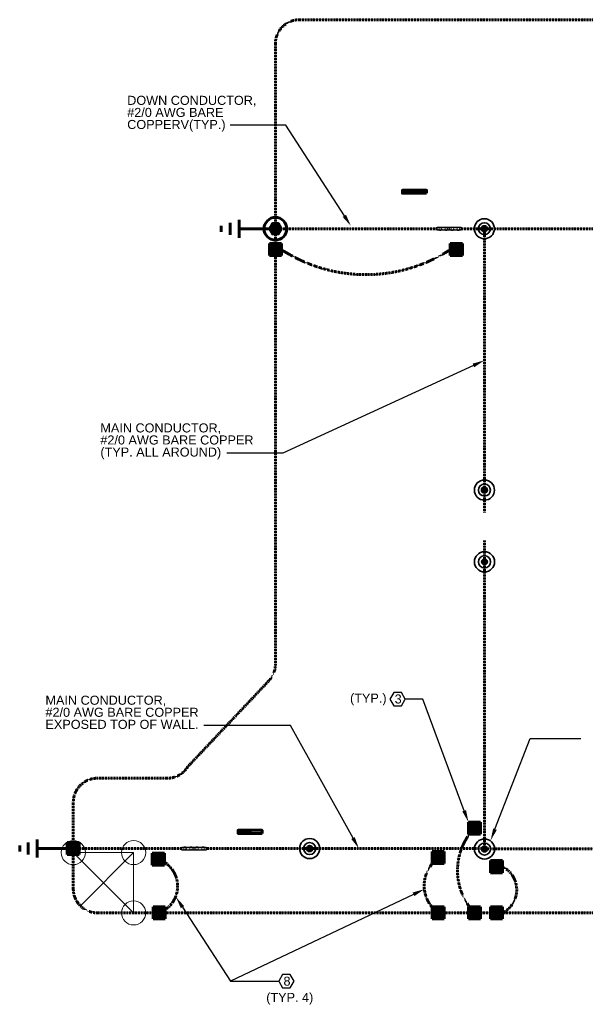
# Model space of a CAD drawing. Header units: inches. Extents: x 0 to 12596, y 259 to 10564.
# Tile 9 of 16: x 821 to 1383, y 8874 to 9853. Entities that reach past the tile are written whole.
import ezdxf
from ezdxf import colors
from ezdxf.entities.mleader import LeaderData, LeaderLine
from ezdxf.math import Vec2, Vec3

# ---------------------------------------------------------------- set-up
doc = ezdxf.new("R2010")
doc.units = ezdxf.units.IN
doc.header["$MEASUREMENT"] = 0
doc.linetypes.add('DASHED2', pattern=[0.375, 0.25, -0.125])
for name, color, linetype, lineweight in [('E-ANNO-TEXT', 7, 'Continuous', 25), ('E-GND-COND', 92, 'DASHED2', 60), ('E-GND-GES', 95, 'DASHED2', 60), ('E-LPS-COND', 3, 'DASHED2', 60), ('E-LPS-STD', 3, 'Continuous', 35)]:
    doc.layers.add(name, color=color, linetype=linetype, lineweight=lineweight)
doc.layers.add('E-NOPLT', color=255, linetype='Continuous', lineweight=9, plot=False)
doc.styles.get("Standard").update_dxf_attribs({"font": 'arial.ttf'})

msp = doc.modelspace()

# ---------------------------------------------------------------- hatches: boundary and pattern name
at = {"layer": 'E-GND-COND', "linetype": 'Continuous', "transparency": 33554687}
h = msp.add_hatch(color=256, dxfattribs=at)
h.dxf.hatch_style = 1
h.paths.add_polyline_path([(1201.6, 9683.67), (1201.6, 9680.67), (1213.6, 9680.67), (1213.6, 9683.67)])
at = {"layer": 'E-GND-COND', "transparency": 33554687}
h = msp.add_hatch(color=256, dxfattribs=at)
h.dxf.hatch_style = 1
h.paths.add_polyline_path([(1248.17, 9646.86), (1236.17, 9646.86), (1236.17, 9643.86), (1248.17, 9643.86)])
h.paths.add_polyline_path([(1243.67, 9645.36), (1244.42, 9646.66), (1245.92, 9646.66), (1246.67, 9645.36), (1245.92, 9644.06), (1244.42, 9644.06)], flags=16)
h.paths.add_polyline_path([(1240.67, 9645.36), (1239.92, 9644.06), (1238.42, 9644.06), (1237.67, 9645.36), (1238.42, 9646.66), (1239.92, 9646.66)], flags=16)
h.paths.add_polyline_path([(1260.17, 9646.86), (1248.17, 9646.86), (1248.17, 9643.86), (1260.17, 9643.86)])
h.paths.add_polyline_path([(1255.67, 9645.36), (1256.42, 9646.66), (1257.92, 9646.66), (1258.67, 9645.36), (1257.92, 9644.06), (1256.42, 9644.06)], flags=16)
h.paths.add_polyline_path([(1252.67, 9645.36), (1251.92, 9644.06), (1250.42, 9644.06), (1249.67, 9645.36), (1250.42, 9646.66), (1251.92, 9646.66)], flags=16)
at = {"layer": 'E-GND-COND', "linetype": 'Continuous', "transparency": 33554687}
h = msp.add_hatch(color=256, dxfattribs=at)
h.dxf.hatch_style = 1
h.paths.add_polyline_path([(1038.1, 9046.78), (1038.1, 9043.78), (1050.1, 9043.78), (1050.1, 9046.78)])
at = {"layer": 'E-GND-COND', "transparency": 33554687}
h = msp.add_hatch(color=256, dxfattribs=at)
h.dxf.hatch_style = 1
h.paths.add_polyline_path([(994.25, 9030.12), (982.25, 9030.12), (982.25, 9027.12), (994.25, 9027.12)])
h.paths.add_polyline_path([(989.75, 9028.62), (990.5, 9029.92), (992, 9029.92), (992.75, 9028.62), (992, 9027.32), (990.5, 9027.32)], flags=16)
h.paths.add_polyline_path([(986.75, 9028.62), (986, 9027.32), (984.5, 9027.32), (983.75, 9028.62), (984.5, 9029.92), (986, 9029.92)], flags=16)
h.paths.add_polyline_path([(1006.25, 9030.12), (994.25, 9030.12), (994.25, 9027.12), (1006.25, 9027.12)])
h.paths.add_polyline_path([(1001.75, 9028.62), (1002.5, 9029.92), (1004, 9029.92), (1004.75, 9028.62), (1004, 9027.32), (1002.5, 9027.32)], flags=16)
h.paths.add_polyline_path([(998.75, 9028.62), (998, 9027.32), (996.5, 9027.32), (995.75, 9028.62), (996.5, 9029.92), (998, 9029.92)], flags=16)
at = {"layer": 'E-GND-GES'}
h = msp.add_hatch(color=256, dxfattribs=at)
h.dxf.hatch_style = 1
h.paths.add_polyline_path([(1069.25, 9645.36), (1072.25, 9640.16), (1078.25, 9640.16), (1081.25, 9645.36), (1078.25, 9650.55), (1072.25, 9650.55)])
at = {"layer": 'E-GND-GES', "linetype": 'Continuous'}
h = msp.add_hatch(color=256, dxfattribs=at)
h.dxf.hatch_style = 1
h.paths.add_polyline_path([(1081.25, 9618.58), (1081.25, 9630.58), (1069.25, 9630.58), (1069.25, 9618.58)])
h = msp.add_hatch(color=256, dxfattribs=at)
h.dxf.hatch_style = 1
h.paths.add_polyline_path([(1261.25, 9618.58), (1261.25, 9630.58), (1249.25, 9630.58), (1249.25, 9618.58)])
h = msp.add_hatch(color=256, dxfattribs=at)
h.dxf.hatch_style = 1
h.paths.add_polyline_path([(1279.25, 9042.99), (1279.25, 9054.99), (1267.25, 9054.99), (1267.25, 9042.99)])
h = msp.add_hatch(color=256, dxfattribs=at)
h.dxf.hatch_style = 1
h.paths.add_polyline_path([(880.25, 9022.62), (880.25, 9034.62), (868.25, 9034.62), (868.25, 9022.62)])
h = msp.add_hatch(color=256, dxfattribs=at)
h.dxf.hatch_style = 1
h.paths.add_polyline_path([(964.8, 9011.99), (964.8, 9023.99), (952.8, 9023.99), (952.8, 9011.99)])
h = msp.add_hatch(color=256, dxfattribs=at)
h.dxf.hatch_style = 1
h.paths.add_polyline_path([(1243.25, 9013.62), (1243.25, 9025.62), (1231.25, 9025.62), (1231.25, 9013.62)])
h = msp.add_hatch(color=256, dxfattribs=at)
h.dxf.hatch_style = 1
h.paths.add_polyline_path([(965.64, 8958.62), (965.64, 8970.62), (953.64, 8970.62), (953.64, 8958.62)])
h = msp.add_hatch(color=256, dxfattribs=at)
h.dxf.hatch_style = 1
h.paths.add_polyline_path([(1243.25, 8958.62), (1243.25, 8970.62), (1231.25, 8970.62), (1231.25, 8958.62)])
h = msp.add_hatch(color=256, dxfattribs=at)
h.dxf.hatch_style = 1
h.paths.add_polyline_path([(1279.25, 8958.62), (1279.25, 8970.62), (1267.25, 8970.62), (1267.25, 8958.62)])
at = {"layer": 'E-LPS-COND', "linetype": 'Continuous'}
h = msp.add_hatch(color=256, dxfattribs=at)
h.dxf.hatch_style = 1
h.paths.add_polyline_path([(1301.15, 9004.64), (1301.15, 9016.64), (1289.15, 9016.64), (1289.15, 9004.64)])
h = msp.add_hatch(color=256, dxfattribs=at)
h.dxf.hatch_style = 1
h.paths.add_polyline_path([(1301.15, 8958.62), (1301.15, 8970.62), (1289.15, 8970.62), (1289.15, 8958.62)])
at = {"layer": 'E-LPS-STD'}
h = msp.add_hatch(color=256, dxfattribs=at)
h.dxf.hatch_style = 1
h.paths.add_polyline_path([(1280.09, 9645.36), (1286.09, 9645.36, 1)])
h.paths.add_polyline_path([(1286.09, 9645.36), (1280.09, 9645.36, 1)])
h = msp.add_hatch(color=256, dxfattribs=at)
h.dxf.hatch_style = 1
h.paths.add_polyline_path([(1280.16, 9385.32), (1286.16, 9385.32, 1)])
h.paths.add_polyline_path([(1286.16, 9385.32), (1280.16, 9385.32, 1)])
h = msp.add_hatch(color=256, dxfattribs=at)
h.dxf.hatch_style = 1
h.paths.add_polyline_path([(1280.24, 9313.93), (1286.24, 9313.93, 1)])
h.paths.add_polyline_path([(1286.24, 9313.93), (1280.24, 9313.93, 1)])
h = msp.add_hatch(color=256, dxfattribs=at)
h.dxf.hatch_style = 1
h.paths.add_polyline_path([(1106.34, 9028.62), (1112.34, 9028.62, 1)])
h.paths.add_polyline_path([(1112.34, 9028.62), (1106.34, 9028.62, 1)])
h = msp.add_hatch(color=256, dxfattribs=at)
h.dxf.hatch_style = 1
h.paths.add_polyline_path([(1280.25, 9028.22), (1286.25, 9028.22, 1)])
h.paths.add_polyline_path([(1286.25, 9028.22), (1280.25, 9028.22, 1)])

# ---------------------------------------------------------------- linework, layer by layer
at = {"layer": 'E-ANNO-TEXT'}
for p, q in [((1248.17, 9646.86), (1248.17, 9643.86)), ((994.25, 9030.12), (994.25, 9027.12))]:
    msp.add_line(p, q, dxfattribs=at)
for points in [[(1236.17, 9646.86), (1260.17, 9646.86), (1260.17, 9643.86), (1236.17, 9643.86)], [(1238.42, 9646.66), (1237.67, 9645.36), (1238.42, 9644.06), (1239.92, 9644.06), (1240.67, 9645.36), (1239.92, 9646.66)], [(1244.42, 9646.66), (1243.67, 9645.36), (1244.42, 9644.06), (1245.92, 9644.06), (1246.67, 9645.36), (1245.92, 9646.66)], [(1250.42, 9646.66), (1249.67, 9645.36), (1250.42, 9644.06), (1251.92, 9644.06), (1252.67, 9645.36), (1251.92, 9646.66)], [(1256.42, 9646.66), (1255.67, 9645.36), (1256.42, 9644.06), (1257.92, 9644.06), (1258.67, 9645.36), (1257.92, 9646.66)], [(1192.96, 9170.72), (1200.64, 9170.72), (1204.49, 9177.37), (1200.64, 9184.03), (1192.96, 9184.03), (1189.12, 9177.37)], [(982.25, 9030.12), (1006.25, 9030.12), (1006.25, 9027.12), (982.25, 9027.12)], [(984.5, 9029.92), (983.75, 9028.62), (984.5, 9027.32), (986, 9027.32), (986.75, 9028.62), (986, 9029.92)], [(990.5, 9029.92), (989.75, 9028.62), (990.5, 9027.32), (992, 9027.32), (992.75, 9028.62), (992, 9029.92)], [(996.5, 9029.92), (995.75, 9028.62), (996.5, 9027.32), (998, 9027.32), (998.75, 9028.62), (998, 9029.92)], [(1002.5, 9029.92), (1001.75, 9028.62), (1002.5, 9027.32), (1004, 9027.32), (1004.75, 9028.62), (1004, 9029.92)], [(1082.4, 8889.9), (1090.09, 8889.9), (1093.93, 8896.56), (1090.09, 8903.21), (1082.4, 8903.21), (1078.56, 8896.56)]]:
    msp.add_lwpolyline(points, close=True, dxfattribs=at)
at = {"layer": 'E-GND-COND', "linetype": 'Continuous'}
for p, q in [((1213.6, 9680.67), (1213.6, 9683.67)), ((1050.1, 9043.78), (1050.1, 9046.78))]:
    msp.add_line(p, q, dxfattribs=at)
for points in [[(1225.6, 9680.67), (1201.6, 9680.67), (1201.6, 9683.67), (1225.6, 9683.67)], [(1062.1, 9043.78), (1038.1, 9043.78), (1038.1, 9046.78), (1062.1, 9046.78)]]:
    msp.add_lwpolyline(points, close=True, dxfattribs=at)
at = {"layer": 'E-GND-GES'}
for p, q in [((1775.25, 9853.36), (1099.25, 9853.36)), ((1075.25, 9829.36), (1075.25, 9211.99)), ((1249.25, 9630.58), (1261.25, 9618.58)), ((988.25, 9110.26), (1068.71, 9195.51)), ((967.68, 9098.62), (898.25, 9098.62)), ((874.25, 9074.62), (874.25, 8988.62)), ((1267.25, 9054.99), (1279.25, 9042.99)), ((952.8, 9023.99), (964.8, 9011.99)), ((1231.25, 9025.62), (1243.25, 9013.62)), ((898.25, 8964.62), (1976.25, 8964.62)), ((953.64, 8970.62), (965.64, 8958.62)), ((1231.25, 8970.62), (1243.25, 8958.62)), ((1267.25, 8970.62), (1279.25, 8958.62))]:
    msp.add_line(p, q, dxfattribs=at)
at = {"layer": 'E-GND-GES', "linetype": 'Continuous'}
for p, q in [((1030.25, 9639.35), (1030.25, 9651.36)), ((1039.25, 9636.36), (1039.25, 9654.36)), ((1021.25, 9642.35), (1021.25, 9648.36)), ((1075.25, 9645.36), (1039.25, 9645.36)), ((1069.25, 9630.58), (1081.25, 9630.58)), ((1069.25, 9618.58), (1069.25, 9630.58)), ((1081.25, 9630.58), (1081.25, 9618.58)), ((1249.25, 9630.58), (1261.25, 9630.58)), ((1249.25, 9618.58), (1249.25, 9630.58)), ((1261.25, 9630.58), (1261.25, 9618.58)), ((1081.25, 9618.58), (1069.25, 9618.58)), ((1261.25, 9618.58), (1249.25, 9618.58)), ((1267.25, 9054.99), (1279.25, 9054.99)), ((1267.25, 9042.99), (1267.25, 9054.99)), ((1279.25, 9054.99), (1279.25, 9042.99)), ((1279.25, 9042.99), (1267.25, 9042.99)), ((829.25, 9022.62), (829.25, 9034.62)), ((838.25, 9019.62), (838.25, 9037.62)), ((868.25, 9034.62), (880.25, 9034.62)), ((868.25, 9022.62), (868.25, 9034.62)), ((880.25, 9034.62), (880.25, 9022.62)), ((820.95, 9025.62), (820.95, 9031.63)), ((874.25, 9028.62), (838.25, 9028.62)), ((952.8, 9023.99), (964.8, 9023.99)), ((952.8, 9011.99), (952.8, 9023.99)), ((964.8, 9023.99), (964.8, 9011.99)), ((1231.25, 9025.62), (1243.25, 9025.62)), ((1231.25, 9013.62), (1231.25, 9025.62)), ((1243.25, 9025.62), (1243.25, 9013.62)), ((880.25, 9022.62), (868.25, 9022.62)), ((1243.25, 9013.62), (1231.25, 9013.62)), ((964.8, 9011.99), (952.8, 9011.99)), ((953.64, 8970.62), (965.64, 8970.62)), ((953.64, 8958.62), (953.64, 8970.62)), ((965.64, 8970.62), (965.64, 8958.62)), ((1231.25, 8970.62), (1243.25, 8970.62)), ((1231.25, 8958.62), (1231.25, 8970.62)), ((1243.25, 8970.62), (1243.25, 8958.62)), ((1267.25, 8970.62), (1279.25, 8970.62)), ((1267.25, 8958.62), (1267.25, 8970.62)), ((1279.25, 8970.62), (1279.25, 8958.62)), ((965.64, 8958.62), (953.64, 8958.62)), ((1243.25, 8958.62), (1231.25, 8958.62)), ((1279.25, 8958.62), (1267.25, 8958.62))]:
    msp.add_line(p, q, dxfattribs=at)
msp.add_lwpolyline([(1081.25, 9645.36), (1078.25, 9650.55), (1072.25, 9650.55), (1069.25, 9645.36), (1072.25, 9640.16), (1078.25, 9640.16)], close=True, dxfattribs=at)
msp.add_circle((1075.25, 9645.36), 11.25, dxfattribs=at)
at = {"layer": 'E-GND-GES'}
for centre, radius, start, end in [((1099.25, 9829.36), 24, 90, 180), ((1165.25, 9753.83), 154.14, 236.97884, 303.02116), ((1051.25, 9211.99), 24, 316.6575, 0), ((1051.25, 9211.99), 24, 316.6575, 0), ((967.68, 9122.62), 24, 270, 329.00825), ((898.25, 9074.62), 24, 90, 180), ((1317.62, 9006.8), 61.22, 136.44473, 223.55527), ((1256.72, 8991.85), 33.47, 124.89671, 234.43764), ((898.25, 8988.62), 24, 180, 270)]:
    msp.add_arc(centre, radius, start, end, dxfattribs=at)
at = {"layer": 'E-LPS-COND', "linetype": 'DASHED2'}
for p, q in [((1236.17, 9645.36), (1075.25, 9645.36)), ((1283.08, 9645.36), (1260.17, 9645.36))]:
    msp.add_line(p, q, dxfattribs=at)
at = {"layer": 'E-LPS-COND'}
for p, q in [((1283.09, 9645.36), (1283.16, 9363.16)), ((1283.09, 9645.36), (1591.25, 9645.36)), ((1283.25, 9335.15), (1283.25, 9028.22)), ((934.25, 9028.62), (874.25, 9028.62)), ((982.25, 9028.62), (934.25, 9028.62)), ((1283.21, 9028.62), (1006.25, 9028.62)), ((1283.25, 9028.22), (1591.42, 9028.22)), ((1289.15, 9016.64), (1301.15, 9004.64)), ((1289.15, 8970.62), (1301.15, 8958.62))]:
    msp.add_line(p, q, dxfattribs=at)
at = {"layer": 'E-LPS-COND', "linetype": 'Continuous'}
for p, q in [((1289.15, 9016.64), (1301.15, 9016.64)), ((1289.15, 9004.64), (1289.15, 9016.64)), ((1301.15, 9016.64), (1301.15, 9004.64)), ((1301.15, 9004.64), (1289.15, 9004.64)), ((1289.15, 8970.62), (1301.15, 8970.62)), ((1289.15, 8958.62), (1289.15, 8970.62)), ((1301.15, 8970.62), (1301.15, 8958.62)), ((1301.15, 8958.62), (1289.15, 8958.62))]:
    msp.add_line(p, q, dxfattribs=at)
at = {"layer": 'E-LPS-COND', "linetype": 'DASHED2'}
for centre, radius, start, end in [((949.64, 8991.16), 28.36, 290.65881, 71.14871), ((1289.48, 8987.63), 25.8, 296.89266, 63.10734)]:
    msp.add_arc(centre, radius, start, end, dxfattribs=at)
at = {"layer": 'E-LPS-STD'}
for centre, radius in [((1283.09, 9645.36), 10), ((1283.09, 9645.36), 6), ((1283.09, 9645.36), 3), ((1283.16, 9385.32), 10), ((1283.16, 9385.32), 6), ((1283.16, 9385.32), 3), ((1283.24, 9313.93), 10), ((1283.24, 9313.93), 6), ((1283.24, 9313.93), 3), ((1109.34, 9028.62), 10), ((1109.34, 9028.62), 6), ((1283.25, 9028.22), 10), ((1283.25, 9028.22), 6), ((1109.34, 9028.62), 3), ((1283.25, 9028.22), 3)]:
    msp.add_circle(centre, radius, dxfattribs=at)
at = {"layer": 'E-NOPLT'}
for p, q in [((934.25, 9024.62), (874.25, 9024.62)), ((874.25, 9024.62), (934.25, 8964.62)), ((934.25, 9024.62), (881.28, 8971.65)), ((934.25, 9024.62), (934.25, 8964.62))]:
    msp.add_line(p, q, dxfattribs=at)
for centre in [(874.25, 9024.62), (934.25, 9024.62), (934.25, 8964.62)]:
    msp.add_circle(centre, 12, dxfattribs=at)

# ---------------------------------------------------------------- texts
at = {"layer": 'E-ANNO-TEXT', "char_height": 9, "attachment_point": 1, "line_spacing_factor": 0.8}
for s, width, heights, insert in [('\\A1;DOWN CONDUCTOR, \\P#2/0 AWG BARE COPPERV(TYP.)', 131.2629, [42.96], (927.89, 9777.61)), ('\\A1;MAIN CONDUCTOR, \\P#2/0 AWG BARE COPPER\\P(TYP. ALL AROUND) ', 160.057, [64.82], (901.19, 9451.68)), ('\\A1;MAIN CONDUCTOR, \\P#2/0 AWG BARE COPPER\\PEXPOSED TOP OF WALL. ', 160.057, [64.82], (846.57, 9180.73))]:
    msp.add_mtext_dynamic_manual_height_columns(s, width=width, gutter_width=48, heights=heights, dxfattribs=dict(at, insert=insert))
at = {"layer": 'E-ANNO-TEXT', "char_height": 9, "attachment_point": 1}
for s, width, insert in [('(TYP.)', 38.6671, (1149.51, 9182.83)), ('3', 11.1701, (1193.89, 9182.01)), ('8', 11.1701, (1083.33, 8901.2)), ('(TYP. 4)', 48.7847, (1066.16, 8885.08))]:
    msp.add_mtext_dynamic_manual_height_columns(s, width=width, gutter_width=48, heights=[0], dxfattribs=dict(at, insert=insert))

# ---------------------------------------------------------------- leaders
at = {"layer": 'E-ANNO-TEXT'}
ml = msp.add_multileader_mtext('Standard', dxfattribs=at)
ml.set_content('', color=256)
ml.set_leader_properties()
ml.build(insert=Vec2(0, 0))
ml.multileader.update_dxf_attribs({"dogleg_length": 0.36, "arrow_head_size": 12, "scale": 48})
ctx = ml.context
ctx.base_point, ctx.scale, ctx.char_height, ctx.arrow_head_size, ctx.landing_gap_size, ctx.plane_origin = Vec3(1021.53, 9748.38), 48, 8.64, 12, 4.32, Vec3(746.3, 9617.85)
ctx.text_align_type = 2
notes = []
notes.append((ctx, [(1, (1, 1, 0), (1085.7, 9748.38), (-1, 0), 55.52, [(0, [(1150.34, 9648.13)], 0, [])])]))
ctx.mtext.insert, ctx.mtext.alignment, ctx.mtext.flow_direction = Vec3(1025.85, 9752.7), 3, 5
ml = msp.add_multileader_mtext('Standard', dxfattribs=at)
ml.set_content('', color=256)
ml.set_leader_properties()
ml.build(insert=Vec2(0, 0))
ml.multileader.update_dxf_attribs({"dogleg_length": 0.36, "arrow_head_size": 12, "scale": 48})
ctx = ml.context
ctx.base_point, ctx.scale, ctx.char_height, ctx.arrow_head_size, ctx.landing_gap_size, ctx.plane_origin = Vec3(1018.48, 9422.06), 48, 8.64, 12, 4.32, Vec3(749.58, 9326.44)
ctx.text_align_type = 2
notes.append((ctx, [(1, (1, 1, 0), (1082.64, 9422.06), (-1, 0), 55.52, [(0, [(1283.12, 9514.36)], 0, [])])]))
ctx.mtext.insert, ctx.mtext.alignment, ctx.mtext.flow_direction = Vec3(1022.8, 9426.38), 3, 5
ml = msp.add_multileader_mtext('Standard', dxfattribs=at)
ml.set_content('', color=256)
ml.set_leader_properties()
ml.build(insert=Vec2(0, 0))
ml.multileader.update_dxf_attribs({"dogleg_length": 0.36, "arrow_head_size": 12, "scale": 48})
ctx = ml.context
ctx.base_point, ctx.scale, ctx.char_height, ctx.arrow_head_size, ctx.landing_gap_size, ctx.plane_origin = Vec3(1195.85, 9177.37), 48, 8.64, 12, 4.32, Vec3(1092.56, 8917.15)
ctx.text_align_type = 2
notes.append((ctx, [(1, (1, 1, 0), (1221.77, 9177.37), (-1, 0), 17.28, [(0, [(1267.25, 9054.99)], 0, [])])]))
ctx.mtext.insert, ctx.mtext.alignment, ctx.mtext.flow_direction = Vec3(1200.17, 9181.69), 3, 5
ml = msp.add_multileader_mtext('Standard', dxfattribs=at)
ml.set_content('', color=256)
ml.set_leader_properties()
ml.build(insert=Vec2(0, 0))
ml.multileader.update_dxf_attribs({"dogleg_length": 0.36, "arrow_head_size": 12, "scale": 48})
ctx = ml.context
ctx.base_point, ctx.scale, ctx.char_height, ctx.arrow_head_size, ctx.landing_gap_size, ctx.plane_origin = Vec3(995.33, 9151.23), 48, 8.64, 12, 4.32, Vec3(832.61, 8797.31)
ctx.text_align_type = 2
notes.append((ctx, [(1, (1, 1, 0), (1090.45, 9151.23), (-1, 0), 86.48, [(0, [(1158.28, 9028.62)], 0, [])])]))
ctx.mtext.insert, ctx.mtext.alignment, ctx.mtext.flow_direction = Vec3(999.65, 9155.55), 3, 5
ml = msp.add_multileader_mtext('Standard', dxfattribs=at)
ml.set_content('', color=256)
ml.set_leader_properties()
ml.build(insert=Vec2(0, 0))
ml.multileader.update_dxf_attribs({"dogleg_length": 0.36, "arrow_head_size": 12, "scale": 48})
ctx = ml.context
ctx.base_point, ctx.scale, ctx.char_height, ctx.arrow_head_size, ctx.landing_gap_size, ctx.plane_origin = Vec3(1379.15, 9138.26), 48, 8.64, 12, 4.32, Vec3(1237.97, 9102.11)
notes.append((ctx, [(0, (1, 1, 0), (1328.62, 9138.26), (1, 0), 50.53, [(0, [(1289.34, 9036.7)], 0, [])])]))
ctx.mtext.insert, ctx.mtext.flow_direction = Vec3(1383.47, 9142.58), 5
ml = msp.add_multileader_mtext('Standard', dxfattribs=at)
ml.set_content('', color=256)
ml.set_leader_properties()
ml.build(insert=Vec2(0, 0))
ml.multileader.update_dxf_attribs({"text_right_attachment_type": 3, "dogleg_length": 1, "arrow_head_size": 12, "scale": 48})
ctx = ml.context
ctx.base_point, ctx.scale, ctx.char_height, ctx.arrow_head_size, ctx.landing_gap_size, ctx.plane_origin = Vec3(1078.56, 8896.56), 48, 8.64, 12, 7.68, Vec3(929.76, 8859.11)
ctx.right_attachment, ctx.text_align_type = 3, 2
notes.append((ctx, [(0, (1, 1, 0), (1030.56, 8896.56), (1, 0), 48, [(0, [(1223.44, 8988.24)], 0, []), (1, [(976.35, 8980.42)], 0, [])])]))
ctx.mtext.insert, ctx.mtext.alignment, ctx.mtext.line_spacing_factor, ctx.mtext.flow_direction = Vec3(1086.24, 8900.88), 3, 0.833333, 5
for ctx, leaders in notes:
    for number, flags, end, landing, length, lines in leaders:
        leader = LeaderData()
        leader.index, (leader.has_last_leader_line, leader.has_dogleg_vector, leader.attachment_direction) = number, flags
        leader.last_leader_point, leader.dogleg_vector, leader.dogleg_length = Vec3(end), Vec3(landing), length
        for number, points, colour, breaks in lines:
            line = LeaderLine()
            line.index, line.vertices, line.color, line.breaks = number, Vec3.list(points), colors.encode_raw_color(colour), breaks
            leader.lines.append(line)
        ctx.leaders.append(leader)

doc.saveas('drawing.dxf')
